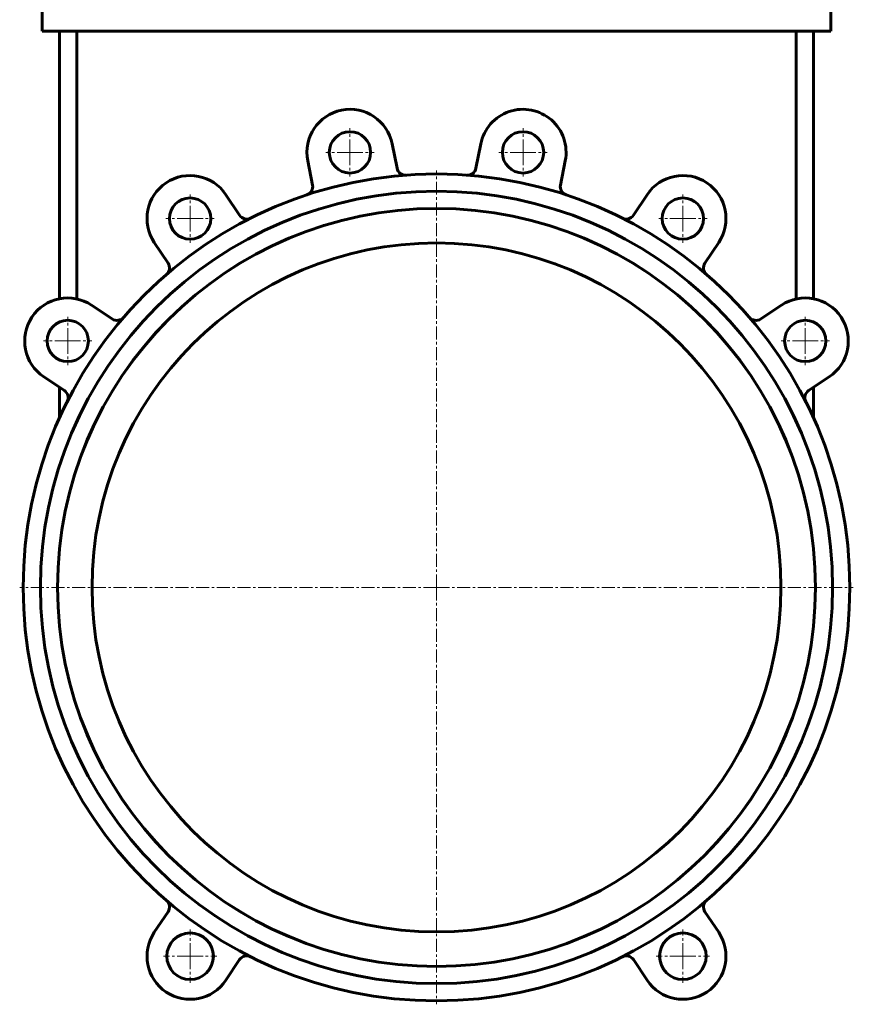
# Model space of a CAD drawing. Header units: millimetres. Extents: x -242 to 242, y -667 to 665.
# Tile 1 of 5: x -242 to 242, y -667 to -96. Entities that reach past the tile are written whole.
import ezdxf

# ---------------------------------------------------------------- set-up
doc = ezdxf.new("R2010")
doc.units = ezdxf.units.MM
doc.linetypes.add('K5LT_AXLED', pattern=[12, 7.5, -1.5, 1.5, -1.5])
doc.linetypes.add('K5LT_BASIC', pattern=[0])
doc.layers.add('Системный слой (1)', color=7, linetype='Continuous', true_color=0x6c6c6c)

# ---------------------------------------------------------------- blocks, each defined once
blk = doc.blocks.new('U41')
at = {"layer": 'Системный слой (1)', "color": 30, "linetype": 'K5LT_AXLED', "lineweight": 18, "true_color": 0xff8000}
for q in [(-214.1, -268.19), (-228.1, -282.19), (-200.1, -282.19), (-214.1, -296.19)]:
    blk.add_line((-214.1, -282.19), q, dxfattribs=at)
blk = doc.blocks.new('U42')
at = {"layer": 'Системный слой (1)', "color": 30, "linetype": 'K5LT_AXLED', "lineweight": 18, "true_color": 0xff8000}
for q in [(-143.06, -623.85), (-158.56, -639.35), (-127.56, -639.35), (-143.06, -654.85)]:
    blk.add_line((-143.06, -639.35), q, dxfattribs=at)
blk = doc.blocks.new('U43')
at = {"layer": 'Системный слой (1)', "color": 30, "linetype": 'K5LT_AXLED', "lineweight": 18, "true_color": 0xff8000}
for q in [(-143.06, -197.15), (-157.06, -211.15), (-129.06, -211.15), (-143.06, -225.15)]:
    blk.add_line((-143.06, -211.15), q, dxfattribs=at)
blk = doc.blocks.new('U44')
at = {"layer": 'Системный слой (1)', "color": 30, "linetype": 'K5LT_AXLED', "lineweight": 18, "true_color": 0xff8000}
for q in [(-50.24, -158.7), (-64.24, -172.7), (-36.24, -172.7), (-50.24, -186.7)]:
    blk.add_line((-50.24, -172.7), q, dxfattribs=at)
blk = doc.blocks.new('U47')
at = {"layer": 'Системный слой (1)', "color": 30, "linetype": 'K5LT_AXLED', "lineweight": 18, "true_color": 0xff8000}
for q in [(0, -183.25), (-242, -425.25), (242, -425.25), (0, -667.25)]:
    blk.add_line((0, -425.25), q, dxfattribs=at)
blk = doc.blocks.new('U51')
at = {"layer": 'Системный слой (1)', "color": 30, "linetype": 'K5LT_AXLED', "lineweight": 18, "true_color": 0xff8000}
for q in [(50.24, -158.7), (36.24, -172.7), (64.24, -172.7), (50.24, -186.7)]:
    blk.add_line((50.24, -172.7), q, dxfattribs=at)
blk = doc.blocks.new('U52')
at = {"layer": 'Системный слой (1)', "color": 30, "linetype": 'K5LT_AXLED', "lineweight": 18, "true_color": 0xff8000}
for q in [(143.06, -623.85), (127.56, -639.35), (158.56, -639.35), (143.06, -654.85)]:
    blk.add_line((143.06, -639.35), q, dxfattribs=at)
blk = doc.blocks.new('U53')
at = {"layer": 'Системный слой (1)', "color": 30, "linetype": 'K5LT_AXLED', "lineweight": 18, "true_color": 0xff8000}
for q in [(143.06, -197.15), (129.06, -211.15), (157.06, -211.15), (143.06, -225.15)]:
    blk.add_line((143.06, -211.15), q, dxfattribs=at)
blk = doc.blocks.new('U54')
at = {"layer": 'Системный слой (1)', "color": 30, "linetype": 'K5LT_AXLED', "lineweight": 18, "true_color": 0xff8000}
for q in [(214.1, -268.19), (200.1, -282.19), (228.1, -282.19), (214.1, -296.19)]:
    blk.add_line((214.1, -282.19), q, dxfattribs=at)

msp = doc.modelspace()

# ---------------------------------------------------------------- linework, layer by layer
at = {"layer": 'Системный слой (1)', "color": 143, "linetype": 'K5LT_BASIC', "lineweight": 60, "true_color": 0x33acca}
for p, q in [((-228.88, -102.25), (-228.88, -87.25)), ((228.88, -102.25), (228.88, -87.25)), ((-218.88, -102.25), (-228.88, -102.25)), ((-218.88, -102.25), (218.88, -102.25)), ((-218.88, -102.25), (-218.88, -257.65)), ((-208.88, -102.25), (-208.88, -257.74)), ((208.87, -102.25), (208.87, -257.74)), ((218.88, -102.25), (218.88, -257.65)), ((228.88, -102.25), (218.88, -102.25)), ((-22.92, -181.89), (-25.72, -167.82)), ((25.72, -167.82), (22.92, -181.89)), ((-74.76, -177.58), (-71.96, -191.64)), ((71.96, -191.64), (74.76, -177.58)), ((-114.3, -209.18), (-122.27, -197.26)), ((122.27, -197.26), (114.3, -209.18)), ((-163.85, -225.04), (-155.88, -236.96)), ((155.88, -236.96), (163.85, -225.04)), ((-188.29, -269.37), (-200.21, -261.4)), ((200.21, -261.4), (188.29, -269.37)), ((-227.99, -302.98), (-216.07, -310.95)), ((216.07, -310.95), (227.99, -302.98)), ((-218.88, -309.07), (-218.88, -326.79)), ((218.88, -309.07), (218.88, -326.79)), ((-155.88, -613.54), (-163.85, -625.46)), ((163.85, -625.46), (155.88, -613.54)), ((-122.27, -653.24), (-114.3, -641.32)), ((114.3, -641.32), (122.27, -653.24))]:
    msp.add_line(p, q, dxfattribs=at)
for centre, radius in [((-50.24, -172.7), 12), ((50.24, -172.7), 12), ((0, -425.25), 240), ((0, -425.25), 230), ((0, -425.25), 229.98), ((-143.06, -211.15), 12), ((143.06, -211.15), 12), ((0, -425.25), 220.02), ((0, -425.25), 220), ((0, -425.25), 200), ((-214.1, -282.19), 12), ((214.1, -282.19), 12), ((-143.06, -639.35), 13.5), ((143.06, -639.35), 13.5)]:
    msp.add_circle(centre, radius, dxfattribs=at)
for centre, radius, start, end in [((-50.24, -172.7), 25, 11.25, 191.25), ((50.24, -172.7), 25, 348.75, 168.75), ((-18.01, -180.91), 5, 191.25, 274.2165), ((18.01, -180.91), 5, 265.7835, 348.75), ((-143.06, -211.15), 25, 33.75, 213.75), ((143.06, -211.15), 25, 326.25, 146.25), ((-76.86, -192.62), 5, 288.2835, 11.25), ((76.86, -192.62), 5, 168.75, 251.7165), ((-110.15, -206.41), 5, 213.75, 296.7165), ((110.15, -206.41), 5, 243.2835, 326.25), ((-160.03, -239.74), 5, 310.7835, 33.75), ((160.03, -239.74), 5, 146.25, 229.2165), ((-214.1, -282.19), 25, 56.25, 236.25), ((214.1, -282.19), 25, 303.75, 123.75), ((-185.51, -265.22), 5, 236.25, 319.2165), ((185.51, -265.22), 5, 220.7835, 303.75), ((-218.84, -315.1), 5, 333.2835, 56.25), ((218.84, -315.1), 5, 123.75, 206.7165), ((-160.03, -610.76), 5, 326.25, 49.2165), ((160.03, -610.76), 5, 130.7835, 213.75), ((-143.06, -639.35), 25, 146.25, 326.25), ((143.06, -639.35), 25, 213.75, 33.75), ((-110.15, -644.09), 5, 63.2835, 146.25), ((110.15, -644.09), 5, 33.75, 116.7165)]:
    msp.add_arc(centre, radius, start, end, dxfattribs=at)

# ---------------------------------------------------------------- block references
at = {"layer": 'Системный слой (1)'}
for name in ['U44', 'U51', 'U47', 'U43', 'U53', 'U41', 'U54', 'U42', 'U52']:
    msp.add_blockref(name, (0, 0), dxfattribs=at)

doc.saveas('drawing.dxf')
